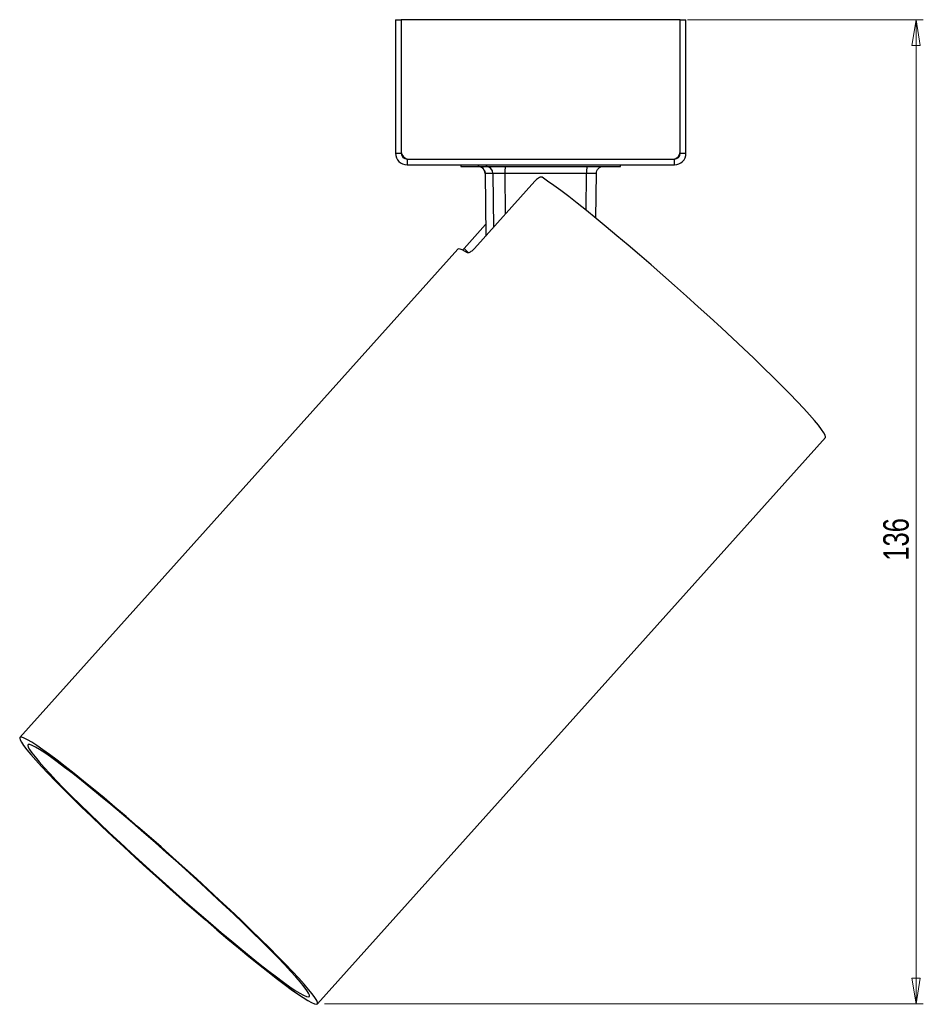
# Model space of a CAD drawing. Header units: millimetres. Extents: x 405 to 1013, y 298 to 679.
# Tile 2 of 2: x 888 to 1013, y 325 to 460. Entities that reach past the tile are written whole.
import ezdxf

# ---------------------------------------------------------------- set-up
doc = ezdxf.new("R2010")
doc.units = ezdxf.units.MM
doc.styles.add('SLDTEXTSTYLE0', font='TXT', dxfattribs={"width": 0.75})
doc.dimstyles.new('SLDDIMSTYLE3', dxfattribs={"dimtxt": 3.5, "dimasz": 3.556, "dimexe": 0, "dimexo": 0.0625, "dimgap": 0.875, "dimtad": 1, "dimdec": 0, "dimrnd": 1e-09, "dimzin": 12, "dimdsep": 46, "dimtxsty": 'SLDTEXTSTYLE0', "dimblk1": 'CLOSED', "dimblk2": 'CLOSED', "dimsah": 1, "dimcen": 0.09, "dimadec": 0, "dimazin": 3, "dimtfac": 1, "dimtdec": 0, "dimtofl": 0, "dimtmove": 0, "dimatfit": 3, "dimldrblk": 'CLOSED', "dimfxl": 0, "dimfrac": 2, "dimtolj": 1, "dimtzin": 12, "dimarcsym": 0})

# ---------------------------------------------------------------- blocks, each defined once
blk = doc.blocks.new('_Closed')
at = {"color": 0, "linetype": 'ByBlock', "lineweight": -2}
for p, q in [((-1, 0.166667), (0, 0)), ((-1, 0.166667), (-1, -0.166667)), ((0, 0), (-1, -0.166667)), ((0, 0), (-1, 0))]:
    blk.add_line(p, q, dxfattribs=at)
blk = doc.blocks.new('_D_3')
at = {"color": 7, "linetype": 'Continuous', "lineweight": 0}
for p, q in [((980.03, 460.29), (1012.5, 460.29)), ((1011.5, 324.7), (1011.5, 460.29)), ((930.08, 324.7), (1012.5, 324.7))]:
    blk.add_line(p, q, dxfattribs=at)
at = {"color": 7, "linetype": 'Continuous', "lineweight": 18, "xscale": 3.556, "yscale": 3.556}
for p, rotation in [((1011.5, 460.29, -16.55), 90.0000000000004), ((1011.5, 324.7, -16.55), 270.0000000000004)]:
    blk.add_blockref('_Closed', p, dxfattribs=dict(at, rotation=rotation))
at = {"color": 7, "linetype": 'Continuous', "lineweight": 18, "insert": (1006.99, 385.77), "char_height": 3.5, "attachment_point": 1, "rotation": 90, "style": 'SLDTEXTSTYLE0'}
blk.add_mtext('136', dxfattribs=at)

msp = doc.modelspace()

# ---------------------------------------------------------------- linework, layer by layer
at = {"color": 7, "linetype": 'Continuous', "lineweight": 25}
for p, q in [((939.83, 460.29), (940.63, 460.29)), ((939.83, 460.29), (939.83, 441.89)), ((940.63, 460.29), (940.63, 441.89)), ((940.63, 460.29), (940.63, 442.09)), ((979.03, 460.29), (940.63, 460.29)), ((979.03, 460.29), (979.83, 460.29)), ((979.03, 441.89), (979.03, 460.29)), ((979.03, 442.09), (979.03, 460.29)), ((979.83, 441.89), (979.83, 460.29)), ((939.83, 441.89), (940.63, 441.89)), ((941.43, 441.09), (941.43, 440.29)), ((941.43, 441.09), (978.23, 441.09)), ((941.63, 441.09), (978.03, 441.09)), ((978.23, 440.29), (978.23, 441.09)), ((979.03, 441.89), (979.83, 441.89)), ((941.43, 440.29), (978.23, 440.29)), ((948.83, 440.29), (948.83, 440.09)), ((948.83, 440.09), (960.87, 440.09)), ((960.87, 440.09), (970.83, 440.09)), ((970.83, 440.09), (970.83, 440.29)), ((952.17, 439.13), (952.25, 430.49)), ((953.25, 439.1), (952.17, 439.1)), ((966.13, 439.1), (954.88, 439.1)), ((967.43, 432.95), (967.49, 439.13)), ((959.02, 438.04), (950.69, 428.75)), ((949.27, 428.75), (952.23, 432.06)), ((948.41, 428.66), (888.12, 361.41)), ((929.08, 324.7), (999.02, 402.72))]:
    msp.add_line(p, q, dxfattribs=at)
at = {"color": 8, "linetype": 'Continuous', "lineweight": 25}
for p, q in [((952.17, 439.1), (952.26, 430.5)), ((952.17, 439.1), (952.19, 439.1)), ((953.25, 439.1), (953.31, 431.67)), ((954.88, 439.1), (954.93, 433.48)), ((966.08, 434.04), (966.13, 439.1)), ((949.27, 428.75), (949.89, 428.19))]:
    msp.add_line(p, q, dxfattribs=at)
at = {"color": 7, "linetype": 'Continuous', "lineweight": 25, "flags": 128}
for points in [[(999.02, 402.72), (999.05, 402.81), (999, 403.04), (998.82, 403.39), (998.51, 403.85), (998.08, 404.42), (997.52, 405.09), (996.84, 405.87), (996.04, 406.74), (995.13, 407.7), (994.12, 408.75), (993.01, 409.87), (991.81, 411.07), (990.52, 412.33), (989.16, 413.65), (987.73, 415.01), (986.24, 416.41), (984.7, 417.84), (983.13, 419.29), (981.52, 420.75), (979.9, 422.22), (978.26, 423.68), (976.63, 425.12), (975.02, 426.53), (973.42, 427.91), (971.86, 429.25), (970.33, 430.54), (968.86, 431.76), (967.46, 432.92), (966.12, 434.01), (964.86, 435.01), (963.69, 435.92), (962.61, 436.74), (961.63, 437.46), (960.76, 438.07), (960.01, 438.58)], [(949.74, 428.19), (949.33, 428.41), (949, 428.58), (948.74, 428.67), (948.54, 428.71), (948.42, 428.67), (948.41, 428.66)], [(928.94, 324.65), (929.09, 324.71), (929.1, 324.88), (928.99, 325.17), (928.74, 325.57), (928.37, 326.09), (927.87, 326.71), (927.25, 327.43), (926.52, 328.25), (925.67, 329.17), (924.71, 330.17), (923.65, 331.26), (922.5, 332.42), (921.25, 333.64), (919.93, 334.93), (918.54, 336.27), (917.08, 337.65), (915.57, 339.06), (914.01, 340.5), (912.43, 341.96), (910.81, 343.42), (909.19, 344.88), (907.55, 346.33), (905.93, 347.76), (904.32, 349.16), (902.74, 350.52), (901.2, 351.83), (899.7, 353.09), (898.26, 354.28), (896.89, 355.4), (895.59, 356.45), (894.37, 357.41), (893.24, 358.28), (892.21, 359.05), (891.28, 359.72), (890.46, 360.29), (889.76, 360.75), (889.18, 361.09), (888.71, 361.32), (888.38, 361.44), (888.17, 361.44), (888.09, 361.32), (888.14, 361.09), (888.32, 360.75), (888.63, 360.29), (889.07, 359.72), (889.62, 359.05), (890.3, 358.28), (891.1, 357.41), (892, 356.45), (893.01, 355.4), (894.12, 354.28), (895.32, 353.09), (896.6, 351.83), (897.96, 350.52), (899.39, 349.16), (900.87, 347.76), (902.41, 346.33), (903.98, 344.88), (905.58, 343.42), (907.2, 341.96), (908.83, 340.5), (910.46, 339.06), (912.08, 337.65), (913.67, 336.27), (915.24, 334.93), (916.76, 333.64), (918.23, 332.42), (919.64, 331.26), (920.97, 330.17), (922.24, 329.17), (923.41, 328.25), (924.49, 327.43), (925.47, 326.71), (926.34, 326.09), (927.11, 325.57), (927.75, 325.17), (928.27, 324.88), (928.67, 324.71), (928.94, 324.65)], [(927.84, 325.66), (927.97, 325.71), (927.98, 325.89), (927.86, 326.17), (927.61, 326.57), (927.24, 327.08), (926.74, 327.7), (926.12, 328.42), (925.38, 329.23), (924.53, 330.14), (923.58, 331.13), (922.53, 332.21), (921.38, 333.35), (920.15, 334.56), (918.84, 335.83), (917.46, 337.14), (916.03, 338.49), (914.54, 339.88), (913.02, 341.28), (911.47, 342.7), (909.89, 344.12), (908.31, 345.53), (906.73, 346.92), (905.17, 348.29), (903.62, 349.63), (902.11, 350.92), (900.64, 352.16), (899.23, 353.34), (897.88, 354.45), (896.59, 355.48), (895.39, 356.43), (894.28, 357.29), (893.26, 358.06), (892.35, 358.73), (891.54, 359.29), (890.84, 359.75), (890.27, 360.09), (889.81, 360.32), (889.49, 360.44), (889.28, 360.44), (889.21, 360.32), (889.27, 360.09), (889.45, 359.75), (889.76, 359.29), (890.2, 358.73), (890.76, 358.06), (891.44, 357.29), (892.23, 356.43), (893.13, 355.48), (894.14, 354.45), (895.24, 353.34), (896.43, 352.16), (897.7, 350.92), (899.04, 349.63), (900.45, 348.29), (901.91, 346.92), (903.42, 345.53), (904.96, 344.12), (906.52, 342.7), (908.1, 341.28), (909.68, 339.88), (911.26, 338.49), (912.81, 337.14), (914.34, 335.83), (915.83, 334.56), (917.28, 333.35), (918.66, 332.21), (919.98, 331.13), (921.22, 330.14), (922.38, 329.23), (923.44, 328.42), (924.41, 327.7), (925.28, 327.08), (926.03, 326.57), (926.66, 326.17), (927.18, 325.89), (927.57, 325.71), (927.84, 325.66)]]:
    msp.add_lwpolyline(points, dxfattribs=at)
at = {"color": 7, "linetype": 'Continuous', "lineweight": 25}
for centre, radius, start, end in [((941.43, 441.89), 1.6, 180, 270), ((941.63, 442.09), 1, 180, 270), ((941.43, 441.89), 0.8, 180, 270), ((978.03, 442.09), 1, 270, 0), ((978.23, 441.89), 0.8, 270, 0), ((978.23, 441.89), 1.6, 270, 0), ((951.18, 439.1), 0.998, 0.3686, 89.871), ((952.25, 439.1), 0.998, 0.3686, 89.871), ((957.55, 439.35), 2.68, 163.8132, 185.2251), ((968.8, 439.35), 2.68, 163.8132, 185.2251)]:
    msp.add_arc(centre, radius, start, end, dxfattribs=at)
for points, knots in [([(951.55, 440.02), (951.59, 440), (951.66, 439.97), (951.82, 439.86), (951.96, 439.72), (952.08, 439.53), (952.15, 439.32), (952.16, 439.17), (952.17, 439.1)], [0, 0, 0, 0, 0.13531, 0.288542, 0.456011, 0.636428, 0.82114, 1, 1, 1, 1]), ([(967.49, 439.1), (967.5, 439.23), (967.52, 439.42), (967.65, 439.65), (967.78, 439.81), (967.94, 439.94), (968.17, 440.06), (968.36, 440.08), (968.48, 440.09)], [0, 0, 0, 0, 0.238169, 0.365924, 0.496257, 0.626971, 0.755912, 1, 1, 1, 1]), ([(954.88, 439.1), (954.69, 439.1), (954.29, 439.1), (953.76, 439.1), (953.37, 439.1), (953.29, 439.1), (953.25, 439.1)], [0, 0, 0, 0, 0.250007, 0.5, 0.749993, 1, 1, 1, 1]), ([(960.01, 438.58), (959.96, 438.6), (959.87, 438.63), (959.65, 438.56), (959.4, 438.4), (959.18, 438.21), (959.06, 438.09), (959.02, 438.04)], [0, 0, 0, 0, 0.227584, 0.455404, 0.676556, 0.888193, 1, 1, 1, 1]), ([(949.05, 428.53), (949.08, 428.56), (949.15, 428.63), (949.22, 428.71), (949.27, 428.75)], [0, 0, 0, 0, 0.422021, 1, 1, 1, 1]), ([(950.69, 428.75), (950.62, 428.67), (950.47, 428.52), (950.22, 428.33), (950, 428.2), (949.83, 428.16), (949.77, 428.18), (949.74, 428.19)], [0, 0, 0, 0, 0.2054225, 0.4107139, 0.6196713, 0.8359707, 1, 1, 1, 1])]:
    msp.add_open_spline(points, degree=3, knots=knots, dxfattribs=at)
at = {"color": 8, "linetype": 'Continuous', "lineweight": 25}
msp.add_open_spline([(967.47, 439.1), (967.46, 439.1), (967.45, 439.1), (967.17, 439.1), (966.71, 439.1), (966.32, 439.1), (966.13, 439.1)], degree=3, knots=[0, 0, 0, 0, 0.2022657, 0.4681724, 0.7340791, 1, 1, 1, 1], dxfattribs=at)

# ---------------------------------------------------------------- dimensions: what is measured, and where the dimension line sits
at = {"color": 7, "linetype": 'Continuous', "lineweight": 18}
dim = msp.add_linear_dim(base=(1011.5, 460.29), p1=(929.08, 324.7), p2=(979.03, 460.29), angle=90, dimstyle='SLDDIMSTYLE3', dxfattribs=at)
dim.commit()
dim.dimension.update_dxf_attribs({"geometry": '_D_3', "text_midpoint": (1011.5, 389.64), "dimtype": 160})

doc.saveas('drawing.dxf')
